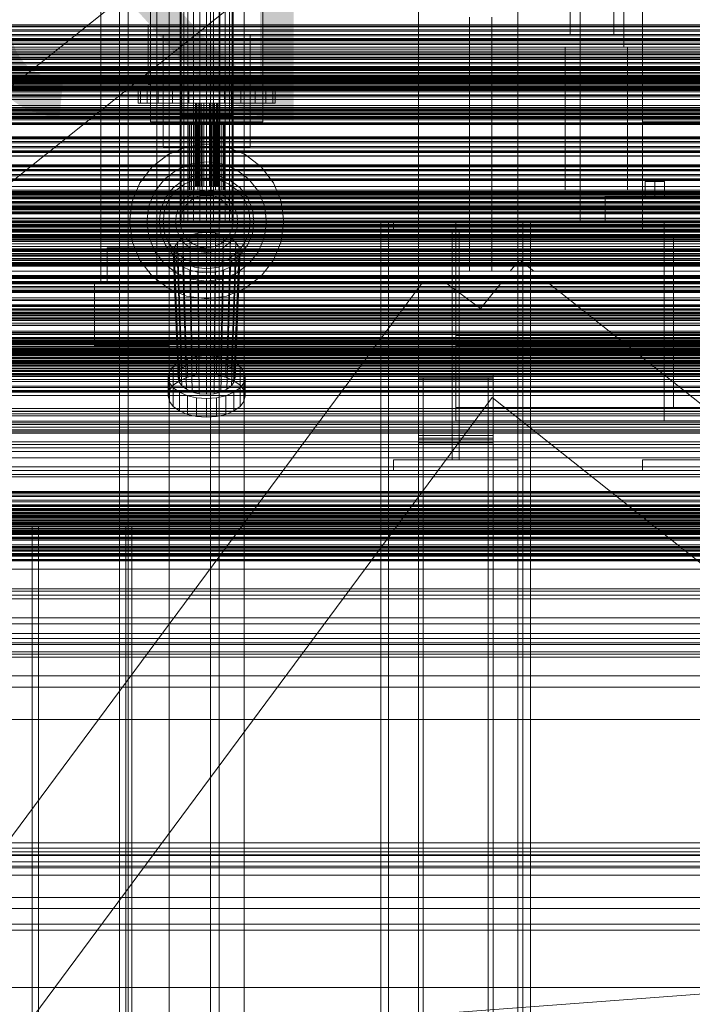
# Model space of a CAD drawing. Header units: millimetres. Extents: x -2233 to 61924, y -68080 to 6847.
# Tile 20 of 256: x -1100 to -560, y -35529 to -34738. Entities that reach past the tile are written whole.
import ezdxf

# ---------------------------------------------------------------- set-up
doc = ezdxf.new("R2010")
doc.units = ezdxf.units.MM
for name, color, linetype, lineweight in [('COTAS_O', 1, 'Continuous', 0), ('COTAS_P', 1, 'Continuous', 0), ('frontal_briquetadora', 7, 'Continuous', 0), ('frontal_C01', 7, 'Continuous', 0), ('frontal_C03', 7, 'Continuous', 0), ('frontal_C04', 7, 'Continuous', 0), ('frontal_mezcladora', 7, 'Continuous', 0), ('frontal_secador', 7, 'Continuous', 0), ('frontal_tolva', 7, 'Continuous', 0)]:
    doc.layers.add(name, color=color, linetype=linetype, lineweight=lineweight)
doc.dimstyles.new('R19_100', dxfattribs={"dimtxt": 250, "dimasz": 150, "dimexe": 150, "dimexo": 80, "dimgap": 100, "dimtad": 1, "dimtih": 1, "dimtoh": 1, "dimdsep": 46, "dimcen": 0.09, "dimadec": 0, "dimazin": 0, "dimtfac": 1, "dimtdec": 4, "dimtofl": 0, "dimtmove": 0, "dimatfit": 3, "dimfxl": 1, "dimtolj": 1, "dimtzin": 0, "dimarcsym": 0})

# ---------------------------------------------------------------- blocks, each defined once
blk = doc.blocks.new('DIM_R28_48')
at = {"layer": 'COTAS_P'}
for p, q in [((-1750, -34600), (-1600, -34555)), ((2600, -34600), (2450, -34555)), ((-1750, -35500), (-1750, -34600)), ((-1750, -34600), (2600, -34600)), ((-1750, -34600), (-1600, -34645)), ((2600, -34600), (2450, -34645)), ((2600, -35500), (2600, -34600))]:
    blk.add_line(p, q, dxfattribs=at)
blk.add_text('4350 P', height=250, dxfattribs=at).set_placement((425, -34500))
blk = doc.blocks.new('DIM_R28_54')
at = {"layer": 'COTAS_O'}
for p, q in [((-1850, -34900), (-1850, -35600)), ((-150, -34900), (-150, -35600)), ((-1850, -35600), (-1700, -35555)), ((-150, -35600), (-300, -35555)), ((-150, -35600), (-1850, -35600)), ((-1850, -35600), (-1700, -35645)), ((-150, -35600), (-300, -35645))]:
    blk.add_line(p, q, dxfattribs=at)
blk.add_text('1700 O', height=250, rotation=180, dxfattribs=at).set_placement((-1000, -35700))
blk = doc.blocks.new('DIM_R28_55')
at = {"layer": 'COTAS_O'}
for p, q in [((-650, -33700), (50, -33700)), ((50, -33700), (5, -33850)), ((50, -34900), (50, -33700)), ((50, -33700), (95, -33850)), ((50, -34900), (5, -34750)), ((50, -34900), (95, -34750)), ((-650, -34900), (50, -34900))]:
    blk.add_line(p, q, dxfattribs=at)
blk.add_text('1200 O', height=250, rotation=90, dxfattribs=at).set_placement((-50, -34300))
blk = doc.blocks.new('DIM_R28_56')
at = {"layer": 'COTAS_O'}
for p, q in [((-650, -34200), (-500, -34155)), ((650, -34200), (500, -34155)), ((-650, -34900), (-650, -34200)), ((-650, -34200), (650, -34200)), ((-650, -34200), (-500, -34245)), ((650, -34200), (500, -34245)), ((650, -34900), (650, -34200))]:
    blk.add_line(p, q, dxfattribs=at)
blk.add_text('1300 O', height=250, dxfattribs=at).set_placement((0, -34100))
blk = doc.blocks.new('DIM_R28_57')
at = {"layer": 'COTAS_O'}
for p, q in [((-1480, -33670), (-780, -33670)), ((-780, -33670), (-825, -33820)), ((-780, -36000), (-780, -33670)), ((-780, -33670), (-735, -33820)), ((-780, -36000), (-825, -35850)), ((-780, -36000), (-735, -35850)), ((-1480, -36000), (-780, -36000))]:
    blk.add_line(p, q, dxfattribs=at)
blk.add_text('2330 O', height=250, rotation=90, dxfattribs=at).set_placement((-880, -34835))
blk = doc.blocks.new('DIM_R28_58')
at = {"layer": 'COTAS_O'}
for p, q in [((-1480, -35300), (-1330, -35255)), ((490, -35300), (340, -35255)), ((-1480, -36000), (-1480, -35300)), ((-1480, -35300), (490, -35300)), ((-1480, -35300), (-1330, -35345)), ((490, -35300), (340, -35345)), ((490, -36000), (490, -35300))]:
    blk.add_line(p, q, dxfattribs=at)
blk.add_text('1970 O', height=250, dxfattribs=at).set_placement((-495, -35200))
blk = doc.blocks.new('DIM_R28_59')
at = {"layer": 'COTAS_O'}
for p, q in [((-1400, -33000), (-700, -33000)), ((-700, -33000), (-745, -33150)), ((-700, -36000), (-700, -33000)), ((-700, -33000), (-655, -33150)), ((-700, -36000), (-745, -35850)), ((-700, -36000), (-655, -35850)), ((-1400, -36000), (-700, -36000))]:
    blk.add_line(p, q, dxfattribs=at)
blk.add_text('3000 O', height=250, rotation=90, dxfattribs=at).set_placement((-800, -34500))
blk = doc.blocks.new('DIM_R28_60')
at = {"layer": 'COTAS_O'}
for p, q in [((-1400, -35300), (-1250, -35255)), ((1400, -35300), (1250, -35255)), ((-1400, -36000), (-1400, -35300)), ((-1400, -35300), (1400, -35300)), ((-1400, -35300), (-1250, -35345)), ((1400, -35300), (1250, -35345)), ((1400, -36000), (1400, -35300))]:
    blk.add_line(p, q, dxfattribs=at)
blk.add_text('2800 O', height=250, dxfattribs=at).set_placement((0, -35200))

msp = doc.modelspace()

# ---------------------------------------------------------------- linework, layer by layer
at = {"layer": 'frontal_briquetadora'}
for p, q in [((-739, -34736), (-739, -34940)), ((-721, -34736), (-721, -34940)), ((-1330, -34750), (-460, -34750)), ((-1480, -34760), (-500, -34760)), ((-1330, -34760), (-500, -34760)), ((-706.157, -34940), (-698.89, -34930.857)), ((-687.386, -34940), (-698.89, -34930.857)), ((-1480, -34940), (-500, -34940)), ((-1330, -34940), (-500, -34940)), ((-721, -34940), (-739, -34940)), ((-706.157, -34940), (-687.386, -34940)), ((-1330, -35694.962), (-777.418, -34950)), ((-1330, -34950), (340, -34950)), ((-1330, -34950), (-320, -34950)), ((-777.418, -34950), (-756.963, -34950)), ((-756.963, -34950), (-730, -34970)), ((-730, -34970), (-714.105, -34950)), ((-714.105, -34950), (-674.804, -34950)), ((-674.804, -34950), (340, -35756.525)), ((-1330, -35862.816), (-720.639, -35041.307)), ((-720.639, -35041.307), (340, -35884.261))]:
    msp.add_line(p, q, dxfattribs=at)
at = {"layer": 'frontal_C01'}
for p, q in [((-1020, -35975), (-1020, -33925.304)), ((-1013, -35975), (-1013, -33925.304)), ((-947, -35975), (-947, -33925.304)), ((-940, -35975), (-940, -33925.304))]:
    msp.add_line(p, q, dxfattribs=at)
at = {"layer": 'frontal_C03'}
for p, q in [((1250, -34742.245), (-1250, -34742.245)), ((1250, -34743.126), (-1250, -34743.126)), ((1250, -34743.78), (-1250, -34743.78)), ((1250, -34746.087), (-1250, -34746.087)), ((-1250, -34747.145), (1250, -34747.145)), ((1250, -34749.997), (-1250, -34749.997)), ((1250, -34751.054), (-1250, -34751.054)), ((-1250, -34753.07), (1250, -34753.07)), ((1250, -34753.361), (-1250, -34753.361)), ((-1250, -34753.868), (1250, -34753.868)), ((1250, -34754.015), (-1250, -34754.015)), ((-1250, -34754.452), (1250, -34754.452)), ((1250, -34754.896), (-1250, -34754.896)), ((-1250, -34756.79), (1250, -34756.79)), ((-1250, -34757.92), (1250, -34757.92)), ((-1250, -34761.639), (1250, -34761.639)), ((-1250, -34763.236), (1250, -34763.236)), ((1250, -34764.703), (-1250, -34764.703)), ((1250, -34765.584), (-1250, -34765.584)), ((1250, -34766.237), (-1250, -34766.237)), ((-1250, -34768.083), (1250, -34768.083)), ((1250, -34768.545), (-1250, -34768.545)), ((-1250, -34769.602), (1250, -34769.602)), ((-1268, -34776.056), (1268, -34776.056)), ((-1268, -34776.28), (1268, -34776.28)), ((-1268, -34776.445), (1268, -34776.445)), ((-1268, -34777.102), (1268, -34777.102)), ((-1268, -34777.42), (1268, -34777.42)), ((-1250, -34770.038), (1250, -34770.038)), ((1250, -34772.454), (-1250, -34772.454)), ((1250, -34773.512), (-1250, -34773.512)), ((-1250, -34775.683), (1250, -34775.683)), ((1250, -34775.819), (-1250, -34775.819)), ((1250, -34776.473), (-1250, -34776.473)), ((1250, -34777.354), (-1250, -34777.354)), ((-1268, -34778.466), (1268, -34778.466)), ((-1268, -34778.915), (1268, -34778.915)), ((-1268, -34780.278), (1268, -34780.278)), ((-1268, -34780.828), (1268, -34780.828)), ((-1268, -34782.416), (1268, -34782.416)), ((1268, -34783.029), (-1268, -34783.029)), ((-1268, -34784.733), (1268, -34784.733)), ((-1268, -34785.368), (1268, -34785.368)), ((1250, -34777.864), (-1250, -34777.864)), ((-1250, -34783.921), (1250, -34783.921)), ((-1268, -34787.072), (1268, -34787.072)), ((-1268, -34787.685), (1268, -34787.685)), ((-1268, -34789.273), (1268, -34789.273)), ((-1268, -34789.823), (1268, -34789.823)), ((-1268, -34791.186), (1268, -34791.186)), ((-1268, -34791.635), (1268, -34791.635)), ((-1268, -34792.681), (1268, -34792.681)), ((-1268, -34792.999), (1268, -34792.999)), ((-1250, -34786.18), (1250, -34786.18)), ((1250, -34787.16), (-1250, -34787.16)), ((1250, -34788.042), (-1250, -34788.042)), ((1250, -34788.695), (-1250, -34788.695)), ((1250, -34791.003), (-1250, -34791.003)), ((-1250, -34792.06), (1250, -34792.06)), ((-1250, -34792.237), (1250, -34792.237)), ((-1268, -34793.656), (1268, -34793.656)), ((-1268, -34793.821), (1268, -34793.821)), ((-1268, -34794.045), (1268, -34794.045)), ((-1250, -34794.418), (1250, -34794.418)), ((1250, -34794.912), (-1250, -34794.912)), ((1250, -34795.969), (-1250, -34795.969)), ((1250, -34798.277), (-1250, -34798.277)), ((1250, -34798.93), (-1250, -34798.93)), ((1250, -34799.812), (-1250, -34799.812)), ((-1250, -34800.063), (1250, -34800.063)), ((-1250, -34802.018), (1250, -34802.018)), ((-1250, -34806.865), (1250, -34806.865)), ((-1250, -34808.462), (1250, -34808.462)), ((1250, -34809.618), (-1250, -34809.618)), ((1250, -34810.499), (-1250, -34810.499)), ((1250, -34811.153), (-1250, -34811.153)), ((-1250, -34812.182), (1250, -34812.182)), ((-1250, -34813.311), (1250, -34813.311)), ((1250, -34813.46), (-1250, -34813.46)), ((-1250, -34814.517), (1250, -34814.517)), ((-1250, -34815.649), (1250, -34815.649)), ((-1250, -34816.233), (1250, -34816.233)), ((-1250, -34817.031), (1250, -34817.031)), ((1250, -34817.37), (-1250, -34817.37)), ((1250, -34818.427), (-1250, -34818.427)), ((1250, -34820.734), (-1250, -34820.734)), ((1250, -34821.388), (-1250, -34821.388)), ((1250, -34822.269), (-1250, -34822.269)), ((1250, -34832.076), (-1250, -34832.076)), ((-1500, -34835.865), (1500, -34835.865)), ((1250, -34832.957), (-1250, -34832.957)), ((1250, -34833.61), (-1250, -34833.61)), ((1250, -34835.918), (-1250, -34835.918)), ((-1250, -34836.975), (1250, -34836.975)), ((1250, -34839.827), (-1250, -34839.827)), ((1500, -34847.273), (-1500, -34847.273)), ((1500, -34847.558), (-1500, -34847.558)), ((1250, -34840.885), (-1250, -34840.885)), ((1250, -34843.192), (-1250, -34843.192)), ((1250, -34843.845), (-1250, -34843.845)), ((1250, -34844.727), (-1250, -34844.727)), ((1250, -34854.533), (-1250, -34854.533)), ((1250, -34855.415), (-1250, -34855.415)), ((1250, -34856.068), (-1250, -34856.068)), ((-1500, -34858.967), (1500, -34858.967)), ((1250, -34858.375), (-1250, -34858.375)), ((-1250, -34859.433), (1250, -34859.433)), ((1250, -34862.285), (-1250, -34862.285)), ((1250, -34863.342), (-1250, -34863.342)), ((1250, -34865.65), (-1250, -34865.65)), ((1250, -34866.303), (-1250, -34866.303)), ((1250, -34867.184), (-1250, -34867.184)), ((1250, -34876.991), (-1250, -34876.991)), ((1250, -34877.872), (-1250, -34877.872)), ((1250, -34878.526), (-1250, -34878.526)), ((1250, -34880.833), (-1250, -34880.833)), ((-1250, -34881.89), (1250, -34881.89)), ((1250, -34884.742), (-1250, -34884.742)), ((1250, -34885.8), (-1250, -34885.8)), ((1250, -34888.107), (-1250, -34888.107)), ((1250, -34888.761), (-1250, -34888.761)), ((1250, -34889.642), (-1250, -34889.642)), ((1250, -34899.448), (-1250, -34899.448)), ((1250, -34900.33), (-1250, -34900.33)), ((1250, -34900.983), (-1250, -34900.983)), ((1250, -34903.291), (-1250, -34903.291)), ((-1250, -34904.348), (1250, -34904.348)), ((1250, -34907.2), (-1250, -34907.2)), ((1250, -34908.257), (-1250, -34908.257)), ((1250, -34910.565), (-1250, -34910.565)), ((1250, -34911.218), (-1250, -34911.218)), ((1250, -34912.1), (-1250, -34912.1)), ((1250, -34921.906), (-1250, -34921.906)), ((1250, -34922.787), (-1250, -34922.787)), ((1250, -34923.441), (-1250, -34923.441)), ((1250, -34925.748), (-1250, -34925.748)), ((-1250, -34926.806), (1250, -34926.806)), ((1250, -34929.658), (-1250, -34929.658)), ((1250, -34930.715), (-1250, -34930.715)), ((1250, -34933.022), (-1250, -34933.022)), ((1250, -34933.676), (-1250, -34933.676)), ((1250, -34934.557), (-1250, -34934.557)), ((1530, -34950.129), (-1530, -34950.129)), ((1250, -34944.364), (-1250, -34944.364)), ((1250, -34945.245), (-1250, -34945.245)), ((1250, -34945.898), (-1250, -34945.898)), ((1250, -34948.206), (-1250, -34948.206)), ((-1250, -34949.263), (1250, -34949.263)), ((1530, -34955.129), (-1530, -34955.129)), ((1270, -34955.96), (-1270, -34955.96)), ((-1270, -34956.859), (1270, -34956.859)), ((1250, -34952.115), (-1250, -34952.115)), ((1250, -34953.173), (-1250, -34953.173)), ((1250, -34955.48), (-1250, -34955.48)), ((1250, -34956.134), (-1250, -34956.134)), ((1250, -34957.015), (-1250, -34957.015)), ((-1500, -34961.228), (1500, -34961.228)), ((1250, -34966.821), (-1250, -34966.821)), ((1500, -34970.211), (-1500, -34970.211)), ((1250, -34967.703), (-1250, -34967.703)), ((1250, -34968.356), (-1250, -34968.356)), ((1250, -34970.664), (-1250, -34970.664)), ((-1250, -34971.721), (1250, -34971.721)), ((-1250, -34973.155), (1250, -34973.155)), ((-1250, -34973.953), (1250, -34973.953)), ((-1250, -34974.537), (1250, -34974.537)), ((1250, -34974.573), (-1250, -34974.573)), ((1250, -34975.63), (-1250, -34975.63)), ((-1250, -34976.875), (1250, -34976.875)), ((1250, -34977.938), (-1250, -34977.938)), ((-1250, -34978.004), (1250, -34978.004)), ((1250, -34978.591), (-1250, -34978.591)), ((1250, -34979.473), (-1250, -34979.473)), ((-1250, -34981.724), (1250, -34981.724)), ((-1250, -34983.32), (1250, -34983.32)), ((-1250, -34988.167), (1250, -34988.167)), ((1250, -34989.279), (-1250, -34989.279)), ((-1250, -34990.123), (1250, -34990.123)), ((1250, -34990.16), (-1250, -34990.16)), ((1250, -34990.814), (-1250, -34990.814)), ((1500, -34995.334), (-1500, -34995.334)), ((-1268, -34996.141), (1268, -34996.141)), ((-1268, -34996.365), (1268, -34996.365)), ((-1268, -34996.53), (1268, -34996.53)), ((-1268, -34997.187), (1268, -34997.187)), ((-1268, -34997.505), (1268, -34997.505)), ((-1268, -34998.551), (1268, -34998.551)), ((1250, -34993.121), (-1250, -34993.121)), ((-1250, -34994.178), (1250, -34994.178)), ((-1250, -34995.768), (1250, -34995.768)), ((1250, -34997.031), (-1250, -34997.031)), ((1250, -34997.949), (-1250, -34997.949)), ((1250, -34998.088), (-1250, -34998.088)), ((1530, -35005.129), (-1530, -35005.129)), ((-1500, -35004.317), (1500, -35004.317)), ((-1268, -34999), (1268, -34999)), ((-1268, -35000.363), (1268, -35000.363)), ((-1268, -35000.913), (1268, -35000.913)), ((-1268, -35002.501), (1268, -35002.501)), ((1268, -35003.114), (-1268, -35003.114)), ((-1268, -35004.818), (1268, -35004.818)), ((-1268, -35005.453), (1268, -35005.453)), ((1250, -35000.395), (-1250, -35000.395)), ((1250, -35001.049), (-1250, -35001.049)), ((1250, -35001.93), (-1250, -35001.93)), ((-1250, -35004.006), (1250, -35004.006)), ((-1250, -35006.264), (1250, -35006.264)), ((1530, -35010.129), (-1530, -35010.129)), ((-1268, -35007.156), (1268, -35007.156)), ((-1268, -35007.77), (1268, -35007.77)), ((-1268, -35009.357), (1268, -35009.357)), ((-1268, -35009.907), (1268, -35009.907)), ((-1268, -35011.271), (1268, -35011.271)), ((-1268, -35011.72), (1268, -35011.72)), ((-1268, -35012.766), (1268, -35012.766)), ((-1268, -35013.083), (1268, -35013.083)), ((-1268, -35013.741), (1268, -35013.741)), ((-1268, -35013.905), (1268, -35013.905)), ((-1268, -35014.13), (1268, -35014.13)), ((1250, -35011.737), (-1250, -35011.737)), ((-1250, -35012.322), (1250, -35012.322)), ((1250, -35012.618), (-1250, -35012.618)), ((1250, -35013.271), (-1250, -35013.271)), ((-1250, -35014.503), (1250, -35014.503)), ((1250, -35015.579), (-1250, -35015.579)), ((-1250, -35016.636), (1250, -35016.636)), ((1250, -35019.488), (-1250, -35019.488)), ((-1250, -35020.147), (1250, -35020.147)), ((1250, -35020.546), (-1250, -35020.546)), ((-1250, -35022.103), (1250, -35022.103)), ((1250, -35022.853), (-1250, -35022.853)), ((1250, -35023.506), (-1250, -35023.506)), ((1250, -35024.388), (-1250, -35024.388)), ((-1250, -35026.95), (1250, -35026.95)), ((-1250, -35028.547), (1250, -35028.547)), ((-1250, -35032.266), (1250, -35032.266)), ((-1250, -35033.395), (1250, -35033.395)), ((-1250, -35035.733), (1250, -35035.733)), ((-1250, -35036.318), (1250, -35036.318)), ((-1250, -35037.115), (1250, -35037.115)), ((1250, -35050.062), (-1250, -35050.062)), ((1250, -35052.554), (-1250, -35052.554)), ((-1500, -35055.95), (1500, -35055.95)), ((1250, -35054.381), (-1250, -35054.381)), ((1250, -35061.687), (-1250, -35061.687)), ((1500, -35067.358), (-1500, -35067.358)), ((1500, -35067.643), (-1500, -35067.643)), ((-1270, -35068.997), (1270, -35068.997)), ((1270, -35069.896), (-1270, -35069.896)), ((1250, -35065.216), (-1250, -35065.216)), ((1250, -35076.838), (-1250, -35076.838)), ((-1500, -35079.051), (1500, -35079.051)), ((1250, -35081.828), (-1250, -35081.828)), ((1250, -35096.975), (-1250, -35096.975)), ((1250, -35103.087), (-1250, -35103.087)), ((-1250, -35116.939), (1250, -35116.939)), ((-1250, -35117.572), (1250, -35117.572)), ((-1250, -35118.036), (1250, -35118.036)), ((-1250, -35119.892), (1250, -35119.892)), ((1250, -35120.726), (-1250, -35120.726)), ((-1250, -35120.788), (1250, -35120.788)), ((-1250, -35123.74), (1250, -35123.74)), ((-1250, -35125.008), (1250, -35125.008)), ((1570, -35128.303), (-1570, -35128.303)), ((1570, -35128.562), (-1570, -35128.562)), ((1570, -35131.347), (-1570, -35131.347)), ((1570, -35132.085), (-1570, -35132.085)), ((-1500, -35133.329), (1500, -35133.329)), ((-1250, -35127.542), (1250, -35127.542)), ((-1250, -35128.855), (1250, -35128.855)), ((-1250, -35130.407), (1250, -35130.407)), ((1570, -35137.231), (-1570, -35137.231)), ((1570, -35138.335), (-1570, -35138.335)), ((-1500, -35133.553), (1500, -35133.553)), ((-1500, -35133.718), (1500, -35133.718)), ((-1500, -35134.375), (1500, -35134.375)), ((-1500, -35134.693), (1500, -35134.693)), ((-1500, -35135.739), (1500, -35135.739)), ((-1500, -35136.188), (1500, -35136.188)), ((-1500, -35137.551), (1500, -35137.551)), ((-1500, -35138.101), (1500, -35138.101)), ((-1500, -35139.689), (1500, -35139.689)), ((1500, -35140.302), (-1500, -35140.302)), ((-1250, -35134.888), (1250, -35134.888)), ((1250, -35136.619), (-1250, -35136.619)), ((-1570, -35145.059), (1570, -35145.059)), ((1570, -35146.361), (-1570, -35146.361)), ((-1500, -35142.006), (1500, -35142.006)), ((-1500, -35142.641), (1500, -35142.641)), ((-1500, -35144.345), (1500, -35144.345)), ((-1500, -35144.958), (1500, -35144.958)), ((-1500, -35146.546), (1500, -35146.546)), ((-1500, -35147.096), (1500, -35147.096)), ((-1500, -35148.459), (1500, -35148.459)), ((-1500, -35148.908), (1500, -35148.908)), ((-1250, -35141.427), (1250, -35141.427)), ((-1250, -35143.22), (1250, -35143.22)), ((1250, -35146.472), (-1250, -35146.472)), ((-1250, -35148.028), (1250, -35148.028)), ((1570, -35153.639), (-1570, -35153.639)), ((1570, -35154.941), (-1570, -35154.941)), ((-1500, -35149.954), (1500, -35149.954)), ((-1500, -35150.272), (1500, -35150.272)), ((-1500, -35150.929), (1500, -35150.929)), ((-1500, -35151.093), (1500, -35151.093)), ((-1500, -35151.318), (1500, -35151.318)), ((-1250, -35149.759), (1250, -35149.759)), ((1250, -35153.528), (-1250, -35153.528)), ((-1250, -35154.239), (1250, -35154.239)), ((-1250, -35155.792), (1250, -35155.792)), ((1570, -35161.665), (-1570, -35161.665)), ((1570, -35162.769), (-1570, -35162.769)), ((-1250, -35159.639), (1250, -35159.639)), ((-1250, -35160.906), (1250, -35160.906)), ((-1250, -35163.859), (1250, -35163.859)), ((-1250, -35164.755), (1250, -35164.755)), ((1570, -35167.915), (-1570, -35167.915)), ((1570, -35168.653), (-1570, -35168.653)), ((1570, -35171.438), (-1570, -35171.438)), ((1570, -35171.697), (-1570, -35171.697)), ((-1250, -35166.611), (1250, -35166.611)), ((-1250, -35167.075), (1250, -35167.075)), ((-1250, -35167.708), (1250, -35167.708)), ((1250, -35172.458), (-1250, -35172.458)), ((1250, -35179.274), (-1250, -35179.274)), ((1250, -35196.913), (-1250, -35196.913)), ((1250, -35203.025), (-1250, -35203.025)), ((1250, -35218.172), (-1250, -35218.172)), ((1250, -35223.162), (-1250, -35223.162)), ((-1500, -35230.719), (1500, -35230.719)), ((1250, -35234.784), (-1250, -35234.784)), ((1500, -35239.702), (-1500, -35239.702)), ((1250, -35238.313), (-1250, -35238.313)), ((1250, -35245.619), (-1250, -35245.619)), ((1250, -35247.446), (-1250, -35247.446)), ((1250, -35249.938), (-1250, -35249.938)), ((1500, -35264.825), (-1500, -35264.825)), ((-1500, -35273.808), (1500, -35273.808)), ((1530, -35409.158), (-1530, -35409.158)), ((-1500, -35408.612), (1500, -35408.612)), ((1530, -35414.158), (-1530, -35414.158)), ((1500, -35417.595), (-1500, -35417.595)), ((1500, -35442.718), (-1500, -35442.718)), ((-1500, -35451.701), (1500, -35451.701)), ((1530, -35464.158), (-1530, -35464.158)), ((1530, -35469.158), (-1530, -35469.158))]:
    msp.add_line(p, q, dxfattribs=at)
at = {"layer": 'frontal_C04'}
for p, q in [((-1400, -35419), (-420, -35419)), ((-1400, -35425), (-420, -35425)), ((-1751.122, -35610.042), (-551.122, -35520.042)), ((-1750, -35515), (-550, -35515))]:
    msp.add_line(p, q, dxfattribs=at)
at = {"layer": 'frontal_mezcladora'}
for p, q in [((-980, -35980), (-980, -33390)), ((-920, -35980), (-920, -33390)), ((-971.2, -34900), (-971.2, -33450)), ((-970.478, -34900), (-970.478, -33450)), ((-968.36, -34900), (-968.36, -33450)), ((-964.991, -34900), (-964.991, -33450)), ((-960.6, -34900), (-960.6, -33450)), ((-955.487, -34900), (-955.487, -33450)), ((-950, -33450), (-950, -34900)), ((-944.513, -34900), (-944.513, -33450)), ((-939.4, -34900), (-939.4, -33450)), ((-935.009, -34900), (-935.009, -33450)), ((-931.64, -34900), (-931.64, -33450)), ((-929.522, -34900), (-929.522, -33450)), ((-928.8, -34900), (-928.8, -33450)), ((-650, -34760), (-650, -33730)), ((-615, -34760), (-615, -33730)), ((-658, -34750), (-658, -34705)), ((-623, -34750), (-623, -34705)), ((-600, -34880), (-600, -34700)), ((-1035, -34950), (-1035, -34720)), ((-995, -34820), (-995, -34720)), ((-990, -34950), (-990, -34720)), ((-905, -34820), (-905, -34720)), ((-997, -34742), (-995, -34742)), ((-997, -34790), (-997, -34742)), ((-995, -34790), (-995, -34742)), ((-985, -34750), (-915, -34750)), ((-985, -34840), (-985, -34750)), ((-915, -34840), (-915, -34750)), ((-658, -34750), (-623, -34750)), ((-662, -34760), (-612, -34760)), ((-662, -34875), (-662, -34760)), ((-650, -34760), (-615, -34760)), ((-612, -34875), (-612, -34760)), ((-600, -34760), (600, -34760)), ((-600, -34875), (-600, -34760)), ((-970, -34785), (-930, -34785)), ((-970, -34815), (-970, -34785)), ((-930, -34815), (-930, -34785)), ((-1003.126, -34793), (-1005, -34793)), ((-1005, -34805), (-1005, -34793)), ((-997.631, -34793), (-1003.126, -34793)), ((-1003.126, -34805), (-1003.126, -34793)), ((-988.891, -34793), (-997.631, -34793)), ((-997.631, -34805), (-997.631, -34793)), ((-997, -34790), (-995, -34790)), ((-977.5, -34793), (-988.891, -34793)), ((-988.891, -34805), (-988.891, -34793)), ((-964.235, -34793), (-977.5, -34793)), ((-977.5, -34805), (-977.5, -34793)), ((-950, -34793), (-964.235, -34793)), ((-964.235, -34805), (-964.235, -34793)), ((-950, -34793), (-935.765, -34793)), ((-950, -34793), (-950, -34805)), ((-935.765, -34793), (-922.5, -34793)), ((-935.765, -34805), (-935.765, -34793)), ((-922.5, -34793), (-911.109, -34793)), ((-922.5, -34805), (-922.5, -34793)), ((-911.109, -34793), (-902.369, -34793)), ((-911.109, -34805), (-911.109, -34793)), ((-902.369, -34793), (-896.874, -34793)), ((-902.369, -34805), (-902.369, -34793)), ((-896.874, -34793), (-895, -34793)), ((-896.874, -34805), (-896.874, -34793)), ((-895, -34805), (-895, -34793)), ((-1003.126, -34805), (-1005, -34805)), ((-997.631, -34805), (-1003.126, -34805)), ((-988.891, -34805), (-997.631, -34805)), ((-977.5, -34805), (-988.891, -34805)), ((-964.235, -34805), (-977.5, -34805)), ((-950, -34805), (-964.235, -34805)), ((-958.693, -34805), (-959, -34805)), ((-959, -34872), (-959, -34805)), ((-957.794, -34805), (-958.693, -34805)), ((-958.693, -34872), (-958.693, -34805)), ((-956.364, -34805), (-957.794, -34805)), ((-957.794, -34872), (-957.794, -34805)), ((-954.5, -34805), (-956.364, -34805)), ((-956.364, -34872), (-956.364, -34805)), ((-952.329, -34805), (-954.5, -34805)), ((-954.5, -34872), (-954.5, -34805)), ((-950, -34805), (-952.329, -34805)), ((-952.329, -34872), (-952.329, -34805)), ((-950, -34805), (-947.671, -34805)), ((-950, -34805), (-950, -34872)), ((-935.765, -34805), (-950, -34805)), ((-947.671, -34805), (-945.5, -34805)), ((-947.671, -34872), (-947.671, -34805)), ((-945.5, -34805), (-943.636, -34805)), ((-945.5, -34872), (-945.5, -34805)), ((-943.636, -34805), (-942.206, -34805)), ((-943.636, -34872), (-943.636, -34805)), ((-942.206, -34805), (-941.307, -34805)), ((-942.206, -34872), (-942.206, -34805)), ((-941.307, -34805), (-941, -34805)), ((-941.307, -34872), (-941.307, -34805)), ((-941, -34872), (-941, -34805)), ((-935.765, -34805), (-922.5, -34805)), ((-922.5, -34805), (-911.109, -34805)), ((-911.109, -34805), (-902.369, -34805)), ((-902.369, -34805), (-896.874, -34805)), ((-896.874, -34805), (-895, -34805)), ((-970, -34815), (-930, -34815)), ((-995, -34820), (-905, -34820)), ((-963.523, -34820), (-964, -34820)), ((-964, -34858), (-964, -34820)), ((-962.124, -34820), (-963.523, -34820)), ((-963.523, -34858), (-963.523, -34820)), ((-959.899, -34820), (-962.124, -34820)), ((-962.124, -34858), (-962.124, -34820)), ((-957, -34820), (-959.899, -34820)), ((-959.899, -34858), (-959.899, -34820)), ((-953.623, -34820), (-957, -34820)), ((-957, -34858), (-957, -34820)), ((-950, -34820), (-953.623, -34820)), ((-953.623, -34858), (-953.623, -34820)), ((-950, -34820), (-946.377, -34820)), ((-950, -34820), (-950, -34858)), ((-946.377, -34820), (-943, -34820)), ((-946.377, -34858), (-946.377, -34820)), ((-943, -34820), (-940.101, -34820)), ((-943, -34858), (-943, -34820)), ((-940.101, -34820), (-937.876, -34820)), ((-940.101, -34858), (-940.101, -34820)), ((-937.876, -34820), (-936.477, -34820)), ((-937.876, -34858), (-937.876, -34820)), ((-936.477, -34820), (-936, -34820)), ((-936.477, -34858), (-936.477, -34820)), ((-936, -34858), (-936, -34820)), ((-600, -34820), (600, -34820)), ((-600, -34900), (-600, -34820)), ((-985, -34840), (-915, -34840)), ((-981, -34846.306), (-966.047, -34840.113)), ((-966.047, -34840.113), (-950, -34838)), ((-963.523, -34840), (-964, -34840)), ((-964, -34875), (-964, -34840)), ((-962.124, -34840), (-963.523, -34840)), ((-963.523, -34875), (-963.523, -34840)), ((-959.899, -34840), (-962.124, -34840)), ((-962.124, -34875), (-962.124, -34840)), ((-957, -34840), (-959.899, -34840)), ((-959.899, -34875), (-959.899, -34840)), ((-953.623, -34840), (-957, -34840)), ((-957, -34875), (-957, -34840)), ((-950, -34840), (-953.623, -34840)), ((-953.623, -34875), (-953.623, -34840)), ((-950, -34838), (-933.953, -34840.113)), ((-950, -34840), (-946.377, -34840)), ((-950, -34840), (-950, -34875)), ((-946.377, -34840), (-943, -34840)), ((-946.377, -34875), (-946.377, -34840)), ((-943, -34840), (-940.101, -34840)), ((-943, -34875), (-943, -34840)), ((-940.101, -34840), (-937.876, -34840)), ((-940.101, -34875), (-940.101, -34840)), ((-937.876, -34840), (-936.477, -34840)), ((-937.876, -34875), (-937.876, -34840)), ((-936.477, -34840), (-936, -34840)), ((-936.477, -34875), (-936.477, -34840)), ((-936, -34875), (-936, -34840)), ((-933.953, -34840.113), (-919, -34846.306)), ((-993.841, -34856.159), (-981, -34846.306)), ((-919, -34846.306), (-906.159, -34856.159)), ((-1003.694, -34869), (-993.841, -34856.159)), ((-974, -34858.431), (-962.423, -34853.636)), ((-962.423, -34853.636), (-950, -34852)), ((-950, -34852), (-937.577, -34853.636)), ((-937.577, -34853.636), (-926, -34858.431)), ((-906.159, -34856.159), (-896.306, -34869)), ((-983.941, -34866.059), (-974, -34858.431)), ((-969, -34867.091), (-959.835, -34863.295)), ((-963.523, -34858), (-964, -34858)), ((-962.124, -34858), (-963.523, -34858)), ((-959.899, -34858), (-962.124, -34858)), ((-957, -34858), (-959.899, -34858)), ((-959.835, -34863.295), (-950, -34862)), ((-953.623, -34858), (-957, -34858)), ((-950, -34858), (-953.623, -34858)), ((-946.377, -34858), (-950, -34858)), ((-950, -34862), (-940.165, -34863.295)), ((-946.377, -34858), (-943, -34858)), ((-943, -34858), (-940.101, -34858)), ((-940.165, -34863.295), (-931, -34867.091)), ((-940.101, -34858), (-937.876, -34858)), ((-937.876, -34858), (-936.477, -34858)), ((-936.477, -34858), (-936, -34858)), ((-926, -34858.431), (-916.059, -34866.059)), ((-1009.887, -34883.953), (-1003.694, -34869)), ((-991.569, -34876), (-983.941, -34866.059)), ((-976.87, -34873.13), (-969, -34867.091)), ((-974.749, -34875.251), (-967.5, -34869.689)), ((-967.5, -34869.689), (-959.059, -34866.193)), ((-959.059, -34866.193), (-950, -34865)), ((-958.693, -34872), (-959, -34872)), ((-957.794, -34872), (-958.693, -34872)), ((-956.364, -34872), (-957.794, -34872)), ((-954.5, -34872), (-956.364, -34872)), ((-952.329, -34872), (-954.5, -34872)), ((-950, -34872), (-952.329, -34872)), ((-950, -34865), (-940.941, -34866.193)), ((-947.671, -34872), (-950, -34872)), ((-947.671, -34872), (-945.5, -34872)), ((-945.5, -34872), (-943.636, -34872)), ((-943.636, -34872), (-942.206, -34872)), ((-942.206, -34872), (-941.307, -34872)), ((-941.307, -34872), (-941, -34872)), ((-940.941, -34866.193), (-932.5, -34869.689)), ((-932.5, -34869.689), (-925.251, -34875.251)), ((-931, -34867.091), (-923.13, -34873.13)), ((-916.059, -34866.059), (-908.431, -34876)), ((-896.306, -34869), (-890.113, -34883.953)), ((-590, -34868), (-597.794, -34868)), ((-597.794, -34880), (-597.794, -34868)), ((-590, -34868), (-582.206, -34868)), ((-590, -34868), (-590, -34880)), ((-582.206, -34880), (-582.206, -34868)), ((-996.364, -34887.577), (-991.569, -34876)), ((-982.909, -34881), (-976.87, -34873.13)), ((-980.311, -34882.5), (-974.749, -34875.251)), ((-967.678, -34882.322), (-962.5, -34878.349)), ((-963.523, -34875), (-964, -34875)), ((-962.124, -34875), (-963.523, -34875)), ((-962.5, -34878.349), (-956.47, -34875.852)), ((-959.899, -34875), (-962.124, -34875)), ((-960.6, -34881.64), (-955.487, -34879.522)), ((-957, -34875), (-959.899, -34875)), ((-953.623, -34875), (-957, -34875)), ((-956.47, -34875.852), (-950, -34875)), ((-955.487, -34879.522), (-950, -34878.8)), ((-950, -34875), (-953.623, -34875)), ((-946.377, -34875), (-950, -34875)), ((-950, -34875), (-943.53, -34875.852)), ((-950, -34878.8), (-944.513, -34879.522)), ((-946.377, -34875), (-943, -34875)), ((-944.513, -34879.522), (-939.4, -34881.64)), ((-943.53, -34875.852), (-937.5, -34878.349)), ((-943, -34875), (-940.101, -34875)), ((-940.101, -34875), (-937.876, -34875)), ((-937.876, -34875), (-936.477, -34875)), ((-937.5, -34878.349), (-932.322, -34882.322)), ((-936.477, -34875), (-936, -34875)), ((-925.251, -34875.251), (-919.689, -34882.5)), ((-923.13, -34873.13), (-917.091, -34881)), ((-908.431, -34876), (-903.636, -34887.577)), ((-662, -34875), (-612, -34875)), ((-630, -34880), (-470, -34880)), ((-630, -34900), (-630, -34880)), ((-600, -34875), (600, -34875)), ((-600, -34880), (-500, -34880)), ((-597.794, -34880), (-590, -34880)), ((-590, -34880), (-582.206, -34880)), ((-1012, -34900), (-1009.887, -34883.953)), ((-998, -34900), (-996.364, -34887.577)), ((-986.705, -34890.165), (-982.909, -34881)), ((-983.807, -34890.941), (-980.311, -34882.5)), ((-974.148, -34893.53), (-971.651, -34887.5)), ((-971.651, -34887.5), (-967.678, -34882.322)), ((-968.36, -34889.4), (-964.991, -34885.009)), ((-964.991, -34885.009), (-960.6, -34881.64)), ((-939.4, -34881.64), (-935.009, -34885.009)), ((-935.009, -34885.009), (-931.64, -34889.4)), ((-932.322, -34882.322), (-928.349, -34887.5)), ((-928.349, -34887.5), (-925.852, -34893.53)), ((-919.689, -34882.5), (-916.193, -34890.941)), ((-917.091, -34881), (-913.295, -34890.165)), ((-903.636, -34887.577), (-902, -34900)), ((-890.113, -34883.953), (-888, -34900)), ((-988, -34900), (-986.705, -34890.165)), ((-985, -34900), (-983.807, -34890.941)), ((-975, -34900), (-974.148, -34893.53)), ((-971.2, -34900), (-970.478, -34894.513)), ((-970.478, -34894.513), (-968.36, -34889.4)), ((-931.64, -34889.4), (-929.522, -34894.513)), ((-929.522, -34894.513), (-928.8, -34900)), ((-925.852, -34893.53), (-925, -34900)), ((-916.193, -34890.941), (-915, -34900)), ((-913.295, -34890.165), (-912, -34900)), ((-1009.887, -34916.047), (-1012, -34900)), ((-996.364, -34912.423), (-998, -34900)), ((-986.705, -34909.835), (-988, -34900)), ((-983.807, -34909.059), (-985, -34900)), ((-974.148, -34906.47), (-975, -34900)), ((-970.478, -34905.487), (-971.2, -34900)), ((-970.478, -34900), (-971.2, -34900)), ((-968.36, -34900), (-970.478, -34900)), ((-964.991, -34900), (-968.36, -34900)), ((-960.6, -34900), (-964.991, -34900)), ((-955.487, -34900), (-960.6, -34900)), ((-950, -34900), (-955.487, -34900)), ((-944.513, -34900), (-950, -34900)), ((-944.513, -34900), (-939.4, -34900)), ((-939.4, -34900), (-935.009, -34900)), ((-935.009, -34900), (-931.64, -34900)), ((-931.64, -34900), (-929.522, -34900)), ((-928.8, -34900), (-929.522, -34905.487)), ((-929.522, -34900), (-928.8, -34900)), ((-925, -34900), (-925.852, -34906.47)), ((-915, -34900), (-916.193, -34909.059)), ((-912, -34900), (-913.295, -34909.835)), ((-902, -34900), (-903.636, -34912.423)), ((-888, -34900), (-890.113, -34916.047)), ((-810, -34900), (-804, -34900)), ((-810, -35988), (-810, -34900)), ((-804, -35988), (-804, -34900)), ((-804, -34900), (-696, -34900)), ((-800, -34900), (-700, -34900)), ((-800, -34908.5), (-800, -34900)), ((-750, -34900), (750, -34900)), ((-750, -34900), (-750, -34910.5)), ((-750, -34900), (-400, -34900)), ((-750, -34900), (-750, -34908.5)), ((-700, -34908.5), (-700, -34900)), ((-696, -34900), (-690, -34900)), ((-696, -35988), (-696, -34900)), ((-690, -35988), (-690, -34900)), ((-630, -34900), (-470, -34900)), ((-600, -34900), (600, -34900)), ((-600, -34900), (-500, -34900)), ((-600, -34908.5), (-600, -34900)), ((-582.5, -34900), (-517.5, -34900)), ((-582.5, -34910.5), (-582.5, -34900)), ((-982.909, -34919), (-986.705, -34909.835)), ((-980.311, -34917.5), (-983.807, -34909.059)), ((-971.651, -34912.5), (-974.148, -34906.47)), ((-968.36, -34910.6), (-970.478, -34905.487)), ((-969.092, -34913.545), (-963.5, -34910.97)), ((-964.991, -34914.991), (-968.36, -34910.6)), ((-963.5, -34910.97), (-956.988, -34909.352)), ((-963.5, -34910.97), (-961.5, -35013.049)), ((-956.988, -34909.352), (-950, -34908.8)), ((-956.988, -34909.352), (-955.953, -35011.67)), ((-950, -34908.8), (-943.012, -34909.352)), ((-950, -34908.8), (-950, -35011.2)), ((-943.012, -34909.352), (-944.047, -35011.67)), ((-943.012, -34909.352), (-936.5, -34910.97)), ((-936.5, -34910.97), (-938.5, -35013.049)), ((-936.5, -34910.97), (-930.908, -34913.545)), ((-931.64, -34910.6), (-935.009, -34914.991)), ((-929.522, -34905.487), (-931.64, -34910.6)), ((-925.852, -34906.47), (-928.349, -34912.5)), ((-916.193, -34909.059), (-919.689, -34917.5)), ((-913.295, -34909.835), (-917.091, -34919)), ((-800, -34908.5), (-700, -34908.5)), ((-752.8, -34908.5), (-747.2, -34908.5)), ((-752.8, -35091.5), (-752.8, -34908.5)), ((-750, -34908.5), (-400, -34908.5)), ((-750, -34908.5), (-750, -34991.5)), ((-750, -34910.5), (750, -34910.5)), ((-750, -34910.5), (-750, -35049.5)), ((-747.2, -35091.5), (-747.2, -34908.5)), ((-600, -34908.5), (-500, -34908.5)), ((-582.5, -34910.5), (-517.5, -34910.5)), ((-582.5, -34910.5), (-575, -34910.5)), ((-582.5, -35049.5), (-582.5, -34910.5)), ((-575, -35049.5), (-575, -34910.5)), ((-1003.694, -34931), (-1009.887, -34916.047)), ((-991.569, -34924), (-996.364, -34912.423)), ((-976.87, -34926.87), (-982.909, -34919)), ((-974.749, -34924.749), (-980.311, -34917.5)), ((-976.08, -34920.807), (-973.383, -34916.9)), ((-973.383, -34916.9), (-969.092, -34913.545)), ((-973.383, -34916.9), (-969.919, -35018.1)), ((-967.678, -34917.678), (-971.651, -34912.5)), ((-969.092, -34913.545), (-966.263, -35015.242)), ((-962.5, -34921.651), (-967.678, -34917.678)), ((-960.6, -34918.36), (-964.991, -34914.991)), ((-955.487, -34920.478), (-960.6, -34918.36)), ((-939.4, -34918.36), (-944.513, -34920.478)), ((-935.009, -34914.991), (-939.4, -34918.36)), ((-932.322, -34917.678), (-937.5, -34921.651)), ((-930.908, -34913.545), (-933.737, -35015.242)), ((-928.349, -34912.5), (-932.322, -34917.678)), ((-930.908, -34913.545), (-926.617, -34916.9)), ((-926.617, -34916.9), (-930.081, -35018.1)), ((-926.617, -34916.9), (-923.92, -34920.807)), ((-919.689, -34917.5), (-925.251, -34924.749)), ((-917.091, -34919), (-923.13, -34926.87)), ((-903.636, -34912.423), (-908.431, -34924)), ((-890.113, -34916.047), (-896.306, -34931)), ((-1030, -34921.2), (-950, -34921.2)), ((-1030, -34950), (-1030, -34921.2)), ((-983.941, -34933.941), (-991.569, -34924)), ((-977, -34925), (-976.08, -34920.807)), ((-976.08, -34929.193), (-977, -34925)), ((-973, -35025), (-977, -34925)), ((-969, -34932.909), (-976.87, -34926.87)), ((-976.08, -34920.807), (-972.216, -35021.428)), ((-967.5, -34930.311), (-974.749, -34924.749)), ((-956.47, -34924.148), (-962.5, -34921.651)), ((-950, -34925), (-956.47, -34924.148)), ((-950, -34921.2), (-955.487, -34920.478)), ((-944.513, -34920.478), (-950, -34921.2)), ((-950, -34950), (-950, -34921.2)), ((-943.53, -34924.148), (-950, -34925)), ((-937.5, -34921.651), (-943.53, -34924.148)), ((-925.251, -34924.749), (-932.5, -34930.311)), ((-923.13, -34926.87), (-931, -34932.909)), ((-923.92, -34920.807), (-927.784, -35021.428)), ((-923, -34925), (-927, -35025)), ((-923.92, -34920.807), (-923, -34925)), ((-923, -34925), (-923.92, -34929.193)), ((-908.431, -34924), (-916.059, -34933.941)), ((-993.841, -34943.841), (-1003.694, -34931)), ((-974, -34941.569), (-983.941, -34933.941)), ((-973.383, -34933.1), (-976.08, -34929.193)), ((-976.08, -34929.193), (-972.216, -35028.572)), ((-969.092, -34936.455), (-973.383, -34933.1)), ((-973.383, -34933.1), (-969.919, -35031.9)), ((-959.835, -34936.705), (-969, -34932.909)), ((-959.059, -34933.807), (-967.5, -34930.311)), ((-950, -34935), (-959.059, -34933.807)), ((-940.941, -34933.807), (-950, -34935)), ((-932.5, -34930.311), (-940.941, -34933.807)), ((-931, -34932.909), (-940.165, -34936.705)), ((-926.617, -34933.1), (-930.908, -34936.455)), ((-926.617, -34933.1), (-930.081, -35031.9)), ((-923.92, -34929.193), (-927.784, -35028.572)), ((-923.92, -34929.193), (-926.617, -34933.1)), ((-916.059, -34933.941), (-926, -34941.569)), ((-896.306, -34931), (-906.159, -34943.841)), ((-962.423, -34946.364), (-974, -34941.569)), ((-963.5, -34939.03), (-969.092, -34936.455)), ((-969.092, -34936.455), (-966.263, -35034.758)), ((-956.988, -34940.648), (-963.5, -34939.03)), ((-963.5, -34939.03), (-961.5, -35036.951)), ((-950, -34938), (-959.835, -34936.705)), ((-950, -34941.2), (-956.988, -34940.648)), ((-956.988, -34940.648), (-955.953, -35038.33)), ((-940.165, -34936.705), (-950, -34938)), ((-943.012, -34940.648), (-950, -34941.2)), ((-950, -34941.2), (-950, -35038.8)), ((-943.012, -34940.648), (-944.047, -35038.33)), ((-936.5, -34939.03), (-943.012, -34940.648)), ((-936.5, -34939.03), (-938.5, -35036.951)), ((-926, -34941.569), (-937.577, -34946.364)), ((-930.908, -34936.455), (-936.5, -34939.03)), ((-930.908, -34936.455), (-933.737, -35034.758)), ((-1040, -34950), (-980, -34950)), ((-1040, -35000), (-1040, -34950)), ((-1035, -34950), (-990, -34950)), ((-1030, -34950), (-950, -34950)), ((-981, -34953.694), (-993.841, -34943.841)), ((-980, -35000), (-980, -34950)), ((-950, -34948), (-962.423, -34946.364)), ((-937.577, -34946.364), (-950, -34948)), ((-906.159, -34943.841), (-919, -34953.694)), ((-966.047, -34959.887), (-981, -34953.694)), ((-919, -34953.694), (-933.953, -34959.887)), ((-950, -34962), (-966.047, -34959.887)), ((-933.953, -34959.887), (-950, -34962)), ((-750, -34991.5), (-400, -34991.5)), ((-750, -34991.5), (-750, -35000)), ((-1040, -35000), (-980, -35000)), ((-750, -35000), (-400, -35000)), ((-976.847, -35016.402), (-971.92, -35012.841)), ((-971.92, -35012.841), (-965.5, -35010.108)), ((-971.92, -35012.841), (-971.92, -35027.841)), ((-961.5, -35013.049), (-966.263, -35015.242)), ((-965.5, -35010.108), (-958.023, -35008.39)), ((-965.5, -35010.108), (-965.5, -35025.108)), ((-955.953, -35011.67), (-961.5, -35013.049)), ((-958.023, -35008.39), (-950, -35007.804)), ((-958.023, -35008.39), (-958.023, -35023.39)), ((-950, -35011.2), (-955.953, -35011.67)), ((-950, -35007.804), (-941.977, -35008.39)), ((-950, -35007.804), (-950, -35022.804)), ((-944.047, -35011.67), (-950, -35011.2)), ((-938.5, -35013.049), (-944.047, -35011.67)), ((-941.977, -35008.39), (-934.5, -35010.108)), ((-941.977, -35008.39), (-941.977, -35023.39)), ((-933.737, -35015.242), (-938.5, -35013.049)), ((-934.5, -35010.108), (-928.08, -35012.841)), ((-934.5, -35010.108), (-934.5, -35025.108)), ((-928.08, -35012.841), (-923.153, -35016.402)), ((-928.08, -35012.841), (-928.08, -35027.841)), ((-981, -35025), (-979.944, -35020.549)), ((-979.944, -35020.549), (-976.847, -35016.402)), ((-979.944, -35020.549), (-979.944, -35035.549)), ((-976.847, -35016.402), (-976.847, -35031.402)), ((-972.216, -35021.428), (-973, -35025)), ((-969.919, -35018.1), (-972.216, -35021.428)), ((-966.263, -35015.242), (-969.919, -35018.1)), ((-930.081, -35018.1), (-933.737, -35015.242)), ((-927.784, -35021.428), (-930.081, -35018.1)), ((-927, -35025), (-927.784, -35021.428)), ((-923.153, -35016.402), (-920.056, -35020.549)), ((-923.153, -35016.402), (-923.153, -35031.402)), ((-920.056, -35020.549), (-919, -35025)), ((-920.056, -35020.549), (-920.056, -35035.549)), ((-780, -35872.255), (-780, -35022.255)), ((-780, -35022.255), (-720, -35022.255)), ((-780, -35025.954), (-780, -35022.255)), ((-720, -35022.255), (-720, -35872.255)), ((-720, -35022.255), (-720, -35025.954)), ((-979.944, -35029.451), (-981, -35025)), ((-981, -35040), (-981, -35025)), ((-976.847, -35033.598), (-979.944, -35029.451)), ((-979.944, -35029.451), (-979.944, -35044.451)), ((-971.92, -35027.841), (-976.847, -35031.402)), ((-973, -35025), (-972.216, -35028.572)), ((-972.216, -35028.572), (-969.919, -35031.9)), ((-965.5, -35025.108), (-971.92, -35027.841)), ((-958.023, -35023.39), (-965.5, -35025.108)), ((-950, -35022.804), (-958.023, -35023.39)), ((-941.977, -35023.39), (-950, -35022.804)), ((-934.5, -35025.108), (-941.977, -35023.39)), ((-928.08, -35027.841), (-934.5, -35025.108)), ((-930.081, -35031.9), (-927.784, -35028.572)), ((-923.153, -35031.402), (-928.08, -35027.841)), ((-927.784, -35028.572), (-927, -35025)), ((-920.056, -35029.451), (-923.153, -35033.598)), ((-919, -35025), (-920.056, -35029.451)), ((-920.056, -35029.451), (-920.056, -35044.451)), ((-919, -35025), (-919, -35040)), ((-780, -35874.749), (-780, -35024.749)), ((-780, -35024.749), (-720, -35024.749)), ((-780, -35028.116), (-780, -35024.749)), ((-720, -35025.954), (-780, -35025.954)), ((-780, -35025.954), (-780, -35875.954)), ((-780, -35025.954), (-776, -35025.954)), ((-780, -35074.046), (-780, -35025.954)), ((-720, -35028.116), (-780, -35028.116)), ((-780, -35028.116), (-780, -35878.116)), ((-780, -35028.116), (-776, -35028.116)), ((-780, -35071.884), (-780, -35028.116)), ((-776, -35025.954), (-776, -35875.954)), ((-776, -35025.954), (-776, -35074.046)), ((-776, -35028.116), (-776, -35878.116)), ((-776, -35028.116), (-776, -35071.884)), ((-724, -35875.954), (-724, -35025.954)), ((-724, -35025.954), (-720, -35025.954)), ((-724, -35074.046), (-724, -35025.954)), ((-724, -35878.116), (-724, -35028.116)), ((-724, -35028.116), (-720, -35028.116)), ((-724, -35071.884), (-724, -35028.116)), ((-720, -35024.749), (-720, -35874.749)), ((-720, -35024.749), (-720, -35028.116)), ((-720, -35875.954), (-720, -35025.954)), ((-720, -35025.954), (-720, -35074.046)), ((-720, -35878.116), (-720, -35028.116)), ((-720, -35028.116), (-720, -35071.884)), ((-979.944, -35035.549), (-981, -35040)), ((-976.847, -35031.402), (-979.944, -35035.549)), ((-971.92, -35037.159), (-976.847, -35033.598)), ((-976.847, -35033.598), (-976.847, -35048.598)), ((-965.5, -35039.892), (-971.92, -35037.159)), ((-971.92, -35037.159), (-971.92, -35052.159)), ((-969.919, -35031.9), (-966.263, -35034.758)), ((-966.263, -35034.758), (-961.5, -35036.951)), ((-961.5, -35036.951), (-955.953, -35038.33)), ((-955.953, -35038.33), (-950, -35038.8)), ((-950, -35038.8), (-944.047, -35038.33)), ((-944.047, -35038.33), (-938.5, -35036.951)), ((-938.5, -35036.951), (-933.737, -35034.758)), ((-928.08, -35037.159), (-934.5, -35039.892)), ((-933.737, -35034.758), (-930.081, -35031.9)), ((-923.153, -35033.598), (-928.08, -35037.159)), ((-928.08, -35037.159), (-928.08, -35052.159)), ((-920.056, -35035.549), (-923.153, -35031.402)), ((-923.153, -35033.598), (-923.153, -35048.598)), ((-919, -35040), (-920.056, -35035.549)), ((-981, -35040), (-979.944, -35044.451)), ((-979.944, -35044.451), (-976.847, -35048.598)), ((-958.023, -35041.61), (-965.5, -35039.892)), ((-965.5, -35039.892), (-965.5, -35054.892)), ((-950, -35042.196), (-958.023, -35041.61)), ((-958.023, -35041.61), (-958.023, -35056.61)), ((-941.977, -35041.61), (-950, -35042.196)), ((-950, -35042.196), (-950, -35057.196)), ((-934.5, -35039.892), (-941.977, -35041.61)), ((-941.977, -35041.61), (-941.977, -35056.61)), ((-934.5, -35039.892), (-934.5, -35054.892)), ((-923.153, -35048.598), (-920.056, -35044.451)), ((-920.056, -35044.451), (-919, -35040)), ((-976.847, -35048.598), (-971.92, -35052.159)), ((-971.92, -35052.159), (-965.5, -35054.892)), ((-934.5, -35054.892), (-928.08, -35052.159)), ((-928.08, -35052.159), (-923.153, -35048.598)), ((-750, -35049.5), (750, -35049.5)), ((-750, -35049.5), (-750, -35060)), ((-582.5, -35049.5), (-517.5, -35049.5)), ((-582.5, -35060), (-582.5, -35049.5)), ((-582.5, -35049.5), (-575, -35049.5)), ((-965.5, -35054.892), (-958.023, -35056.61)), ((-958.023, -35056.61), (-950, -35057.196)), ((-950, -35057.196), (-941.977, -35056.61)), ((-941.977, -35056.61), (-934.5, -35054.892)), ((-750, -35060), (750, -35060)), ((-582.5, -35060), (-517.5, -35060)), ((-780, -35921.884), (-780, -35071.884)), ((-780, -35071.884), (-720, -35071.884)), ((-780, -35075.251), (-780, -35071.884)), ((-776, -35071.884), (-780, -35071.884)), ((-780, -35924.046), (-780, -35074.046)), ((-780, -35074.046), (-720, -35074.046)), ((-780, -35077.745), (-780, -35074.046)), ((-776, -35074.046), (-780, -35074.046)), ((-720, -35075.251), (-780, -35075.251)), ((-780, -35075.251), (-780, -35925.251)), ((-720, -35077.745), (-780, -35077.745)), ((-780, -35077.745), (-780, -35927.745)), ((-776, -35921.884), (-776, -35071.884)), ((-776, -35924.046), (-776, -35074.046)), ((-720, -35071.884), (-724, -35071.884)), ((-724, -35071.884), (-724, -35921.884)), ((-720, -35074.046), (-724, -35074.046)), ((-724, -35074.046), (-724, -35924.046)), ((-720, -35071.884), (-720, -35921.884)), ((-720, -35071.884), (-720, -35075.251)), ((-720, -35074.046), (-720, -35924.046)), ((-720, -35074.046), (-720, -35077.745)), ((-720, -35925.251), (-720, -35075.251)), ((-720, -35927.745), (-720, -35077.745)), ((-800, -35091.5), (-700, -35091.5)), ((-800, -35100), (-800, -35091.5)), ((-752.8, -35091.5), (-747.2, -35091.5)), ((-700, -35100), (-700, -35091.5)), ((-600, -35091.5), (-500, -35091.5)), ((-600, -35100), (-600, -35091.5)), ((-800, -35100), (-700, -35100)), ((-600, -35100), (-500, -35100))]:
    msp.add_line(p, q, dxfattribs=at)
at = {"layer": 'frontal_secador'}
for p, q in [((-1250, -34866), (1250, -34866)), ((-1250, -34872), (1250, -34872)), ((-1250, -34875), (1250, -34875)), ((1250, -34876), (-1250, -34876)), ((-1250, -34876.659), (1250, -34876.659)), ((1250, -34879.659), (-1250, -34879.659)), ((-1250, -34881), (1250, -34881)), ((1250, -34884), (-1250, -34884)), ((-1250, -34884.728), (1250, -34884.728)), ((-1250, -34887.588), (1250, -34887.588)), ((1250, -34887.611), (-1250, -34887.611)), ((1250, -34887.728), (-1250, -34887.728)), ((-1250, -34889.387), (1250, -34889.387)), ((1250, -34889.918), (-1250, -34889.918)), ((-1250, -34890), (1250, -34890)), ((1250, -34890.588), (-1250, -34890.588)), ((1250, -34892.387), (-1250, -34892.387)), ((1250, -34893), (-1250, -34893)), ((-1250, -34893.65), (1250, -34893.65)), ((-1250, -34894), (1250, -34894)), ((1250, -34897.382), (-1250, -34897.382)), ((1250, -34898), (-1250, -34898)), ((1250, -34899.689), (-1250, -34899.689)), ((1250, -34902.485), (-1250, -34902.485)), ((1250, -34904), (-1250, -34904)), ((1250, -34904.545), (-1250, -34904.545)), ((1250, -34906.144), (-1250, -34906.144)), ((1250, -34906.709), (-1250, -34906.709)), ((-1250, -34908.142), (1250, -34908.142)), ((1250, -34908.686), (-1250, -34908.686)), ((1320, -34912), (-1320, -34912)), ((1320, -34912.273), (-1320, -34912.273)), ((1320, -34913.072), (-1320, -34913.072)), ((1320, -34914.343), (-1320, -34914.343)), ((1320, -34916), (-1320, -34916)), ((1320, -34917.929), (-1320, -34917.929)), ((1250, -34912), (-1250, -34912)), ((1250, -34914.651), (-1250, -34914.651)), ((1250, -34915.859), (-1250, -34915.859)), ((-1320, -34920), (1320, -34920)), ((1320, -34922.071), (-1320, -34922.071)), ((1320, -34924), (-1320, -34924)), ((1320, -34925.657), (-1320, -34925.657)), ((1320, -34926.928), (-1320, -34926.928)), ((1320, -34927.727), (-1320, -34927.727)), ((-1250, -34920), (1250, -34920)), ((1250, -34924.141), (-1250, -34924.141)), ((1250, -34927.285), (-1250, -34927.285)), ((1320, -34928), (-1320, -34928)), ((1250, -34928), (-1250, -34928)), ((1250, -34931.314), (-1250, -34931.314)), ((1250, -34933.856), (-1250, -34933.856)), ((1250, -34935.455), (-1250, -34935.455)), ((1360, -34943.5), (-1360, -34943.5)), ((1250, -34936), (-1250, -34936)), ((1360, -34944.863), (-1360, -34944.863)), ((1360, -34948.859), (-1360, -34948.859)), ((1250, -34943.75), (-1250, -34943.75)), ((1360, -34955.216), (-1360, -34955.216)), ((1360, -34963.5), (-1360, -34963.5)), ((1250, -34962.924), (-1250, -34962.924)), ((1360, -34973.147), (-1360, -34973.147)), ((-1360, -34983.5), (1360, -34983.5)), ((-1250, -34983.5), (1250, -34983.5)), ((1360, -34993.853), (-1360, -34993.853)), ((1360, -35003.5), (-1360, -35003.5)), ((1250, -35004.076), (-1250, -35004.076)), ((1360, -35011.784), (-1360, -35011.784)), ((1360, -35018.141), (-1360, -35018.141)), ((1360, -35022.137), (-1360, -35022.137)), ((1360, -35023.5), (-1360, -35023.5)), ((1250, -35023.25), (-1250, -35023.25)), ((1250, -35039.715), (-1250, -35039.715)), ((1250, -35052.349), (-1250, -35052.349)), ((1250, -35060.291), (-1250, -35060.291)), ((1250, -35063), (-1250, -35063)), ((-1240, -35084.711), (1240, -35084.711)), ((-1240, -35089.711), (1240, -35089.711)), ((-1400, -35100), (1400, -35100)), ((-1250, -35100), (1250, -35100)), ((-1250, -35105), (1250, -35105)), ((-1240, -35139.711), (1240, -35139.711)), ((-1240, -35144.711), (1240, -35144.711)), ((-1090, -35144.711), (-1085, -35144.711)), ((-1090, -35988), (-1090, -35144.711)), ((-1085, -35988), (-1085, -35144.711)), ((-1085, -35144.711), (-1015, -35144.711)), ((-1015, -35144.711), (-1010, -35144.711)), ((-1015, -35988), (-1015, -35144.711)), ((-1010, -35988), (-1010, -35144.711)), ((-1250, -35195), (1250, -35195)), ((-1250, -35200), (1250, -35200)), ((-1250, -35399), (1250, -35399)), ((-1250, -35403.243), (1250, -35403.243)), ((1250, -35406.071), (-1250, -35406.071))]:
    msp.add_line(p, q, dxfattribs=at)
at = {"layer": 'frontal_tolva'}
for p, q in [((-1763.733, -35316.567), (-716.733, -34479.567)), ((-1726.267, -35363.433), (-679.267, -34526.433))]:
    msp.add_line(p, q, dxfattribs=at)

# ---------------------------------------------------------------- dimensions: what is measured, and where the dimension line sits
at = {"layer": 'COTAS_O'}
for p1, p2, distance, picture, middle in [((-1400, -36000), (-1400, -33000), -700, 'DIM_R28_59', (-700, -34500)), ((-650, -34900), (-650, -33700), -700, 'DIM_R28_55', (50, -34300)), ((-1480, -36000), (-1480, -33670), -700, 'DIM_R28_57', (-780, -34835)), ((-650, -34900), (650, -34900), 700, 'DIM_R28_56', (0, -34200)), ((-150, -34900), (-1850, -34900), 700, 'DIM_R28_54', (-1000, -35600)), ((-1480, -36000), (490, -36000), 700, 'DIM_R28_58', (-495, -35300)), ((-1400, -36000), (1400, -36000), 700, 'DIM_R28_60', (0, -35300))]:
    dim = msp.add_aligned_dim(p1=p1, p2=p2, distance=distance, text='<> O', dimstyle='R19_100', dxfattribs=at)
    dim.commit()
    dim.dimension.update_dxf_attribs({"geometry": picture, "text_midpoint": middle})
at = {"layer": 'COTAS_P'}
dim = msp.add_aligned_dim(p1=(-1750, -35500), p2=(2600, -35500), distance=900, text='<> P', dimstyle='R19_100', dxfattribs=at)
dim.commit()
dim.dimension.update_dxf_attribs({"geometry": 'DIM_R28_48', "text_midpoint": (425, -34600)})

doc.saveas('drawing.dxf')
